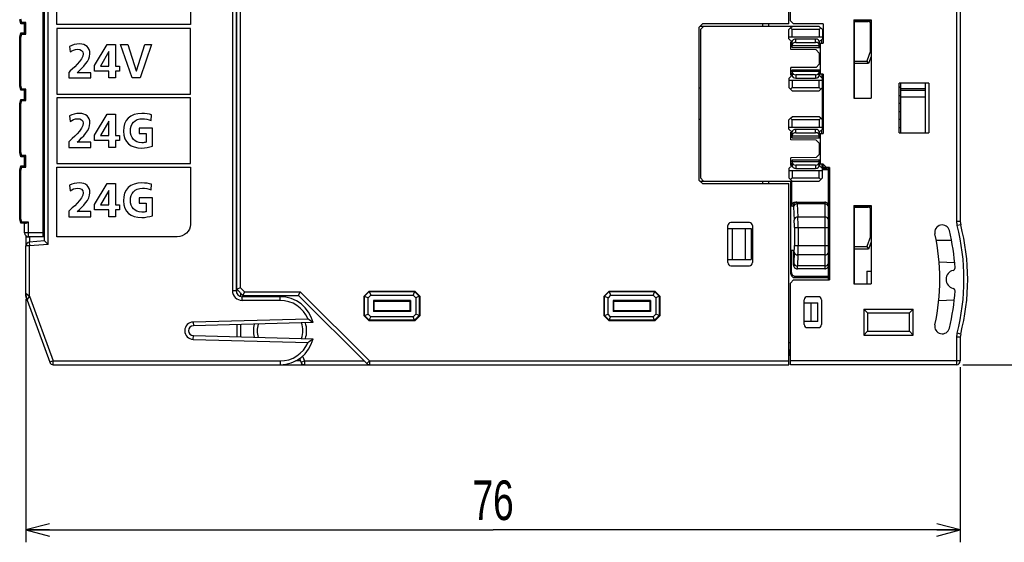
# Model space of a CAD drawing. Extents: x 0 to 241, y 0 to 171.
# Tile 21 of 27: x 121 to 201, y 0 to 42. Entities that reach past the tile are written whole.
import ezdxf

# ---------------------------------------------------------------- set-up
doc = ezdxf.new("R2010")
doc.units = 0
doc.header["$LTSCALE"] = 13.2748
doc.header["$MEASUREMENT"] = 0
doc.layers.get('0').update_dxf_attribs({"linetype": 'CONTINUOUS'})
doc.styles.add('TEXTSTYLE_2', font='txt', dxfattribs={"width": 0.7})
doc.dimstyles.new('DIMSTYLE_1', dxfattribs={"dimtxt": 3.2, "dimasz": 1.9, "dimexe": 1, "dimexo": 0.5, "dimgap": 0.8, "dimtad": 1, "dimdec": 3, "dimtxsty": 'TEXTSTYLE_2', "dimblk": 'OPEN', "dimblk1": 'OPEN', "dimblk2": 'OPEN', "dimcen": 0.09, "dimazin": 3, "dimtp": 0.001969, "dimtm": 0.001969, "dimtfac": 1, "dimtdec": 3, "dimtofl": 0, "dimtmove": 0, "dimatfit": 3, "dimtolj": 1})

# ---------------------------------------------------------------- blocks, each defined once
blk = doc.blocks.new('_OPEN')
at = {"color": 0, "linetype": 'BYBLOCK'}
for p, q in [((0, 0), (-1, 0.263)), ((-1, -0.263), (0, 0)), ((-1, 0), (0, 0))]:
    blk.add_line(p, q, dxfattribs=at)
blk = doc.blocks.new('*D1')
at = {"color": 2, "linetype": 'CONTINUOUS'}
for p, q in [((197.155, 133.859), (239.56, 133.859)), ((239.56, 133.859), (241.36, 133.859)), ((240.36, 133.859), (240.36, 74.108)), ((240.36, 14.357), (240.36, 74.108)), ((197.155, 14.357), (239.56, 14.357)), ((239.56, 14.357), (241.36, 14.357))]:
    blk.add_line(p, q, dxfattribs=at)
at = {"color": 2, "linetype": 'CONTINUOUS', "xscale": 1.9, "yscale": 1.9, "zscale": 1.9}
for p, rotation in [((240.36, 133.859), 90), ((240.36, 14.357), 270)]:
    blk.add_blockref('_OPEN', p, dxfattribs=dict(at, rotation=rotation))
at = {"color": 2, "linetype": 'CONTINUOUS', "insert": (236.36, 73.051), "char_height": 3.2, "width": 6.72, "attachment_point": 2, "rotation": 90, "style": 'TEXTSTYLE_2'}
blk.add_mtext('120', dxfattribs=at)
blk = doc.blocks.new('*D2')
at = {"color": 2, "linetype": 'CONTINUOUS'}
for p, q in [((121.404, 19.648), (121.404, 1.799)), ((196.955, 14.157), (196.955, 1.799)), ((121.404, 1.799), (121.404, -0.001)), ((196.955, 1.799), (196.955, -0.001)), ((121.404, 0.999), (159.18, 0.999)), ((196.955, 0.999), (159.18, 0.999))]:
    blk.add_line(p, q, dxfattribs=at)
at = {"color": 2, "linetype": 'CONTINUOUS', "xscale": 1.9, "yscale": 1.9, "zscale": 1.9, "rotation": 180}
blk.add_blockref('_OPEN', (121.404, 0.999), dxfattribs=at)
at = {"color": 2, "linetype": 'CONTINUOUS', "xscale": 1.9, "yscale": 1.9, "zscale": 1.9}
blk.add_blockref('_OPEN', (196.955, 0.999), dxfattribs=at)
at = {"color": 2, "linetype": 'CONTINUOUS', "insert": (159.18, 4.999), "char_height": 3.2, "width": 4.48, "attachment_point": 2, "style": 'TEXTSTYLE_2'}
blk.add_mtext('76', dxfattribs=at)
blk = doc.blocks.new('*D6')
at = {"color": 2, "linetype": 'CONTINUOUS'}
for p, q in [((200.321, 74.108), (224.809, 74.108)), ((224.809, 74.108), (226.609, 74.108)), ((225.609, 74.108), (225.609, 44.233)), ((225.609, 14.357), (225.609, 44.233)), ((197.155, 14.357), (224.809, 14.357)), ((224.809, 14.357), (226.609, 14.357))]:
    blk.add_line(p, q, dxfattribs=at)
at = {"color": 2, "linetype": 'CONTINUOUS', "xscale": 1.9, "yscale": 1.9, "zscale": 1.9}
for p, rotation in [((225.609, 74.108), 90), ((225.609, 14.357), 270)]:
    blk.add_blockref('_OPEN', p, dxfattribs=dict(at, rotation=rotation))
at = {"color": 2, "linetype": 'CONTINUOUS', "insert": (221.609, 44.509), "char_height": 3.2, "width": 4.48, "attachment_point": 2, "rotation": 90, "style": 'TEXTSTYLE_2'}
blk.add_mtext('60', dxfattribs=at)

msp = doc.modelspace()

# ---------------------------------------------------------------- linework, layer by layer
at = {"color": 7, "linetype": 'CONTINUOUS'}
for p, q in [((122.9043, 24.3635), (122.9043, 122.2525)), ((123.204, 24.0886), (123.204, 122.5275)), ((138.1042, 117.2846), (138.1042, 20.3575)), ((138.4043, 117.4087), (138.4043, 20.3575)), ((138.4543, 20.1391), (138.4543, 117.5086)), ((138.7544, 20.5815), (138.7544, 117.6329)), ((183.1051, 41.9076), (183.1051, 65.6081)), ((183.2302, 42.1577), (183.2302, 65.358)), ((196.6552, 54.8414), (196.6552, 25.9307)), ((196.9553, 54.8414), (196.9553, 25.9307)), ((122.8044, 24.7074), (122.8044, 47.5077)), ((120.9977, 41.9176), (120.904, 42.2676)), ((121.0749, 42.0175), (121.0039, 42.2807)), ((188.3551, 42.2342), (189.7553, 42.2332)), ((188.3551, 42.2342), (188.3551, 35.9075)), ((189.7553, 42.2332), (189.7553, 35.9075)), ((121.3043, 41.9176), (120.9977, 41.9176)), ((121.0749, 42.0175), (120.9984, 41.9179)), ((121.4042, 42.0175), (121.0749, 42.0175)), ((121.3043, 41.1827), (121.3043, 41.9176)), ((121.3047, 41.9179), (121.4042, 42.0175)), ((121.4042, 41.0825), (121.4042, 42.0175)), ((134.7062, 41.5495), (123.908, 41.5495)), ((123.908, 41.5495), (123.908, 36.2329)), ((134.7062, 36.2329), (134.7062, 41.5495)), ((176.1049, 41.9076), (175.8548, 41.6575)), ((175.8548, 29.2574), (175.8548, 41.6575)), ((185.5549, 41.7078), (175.9051, 41.7078)), ((176.2048, 41.7078), (175.955, 41.4577)), ((175.955, 41.4577), (175.955, 29.4575)), ((183.1051, 41.9076), (176.1049, 41.9076)), ((180.955, 41.9076), (180.955, 41.7078)), ((181.4552, 41.9076), (181.4552, 41.7078)), ((183.2302, 41.5824), (183.1051, 41.4577)), ((183.1051, 40.7077), (183.1051, 41.4577)), ((183.2302, 42.1577), (183.4803, 41.9076)), ((183.2302, 41.5824), (183.3549, 41.7078)), ((183.2302, 41.5824), (183.3549, 41.4577)), ((185.5549, 41.4577), (183.3549, 41.4577)), ((183.3549, 40.8575), (183.3549, 41.4577)), ((185.8802, 41.9076), (183.4803, 41.9076)), ((185.805, 41.4577), (185.5549, 41.7078)), ((185.5549, 41.4577), (185.6803, 41.5824)), ((185.5549, 41.4577), (185.5549, 40.8575)), ((185.805, 41.4577), (185.805, 40.7077)), ((185.8802, 41.9076), (185.8802, 40.3576)), ((188.3551, 42.1577), (189.7553, 42.1577)), ((188.4051, 35.9075), (188.4051, 42.157)), ((188.4051, 42.1074), (189.5051, 42.1074)), ((189.5051, 42.1074), (189.5051, 42.157)), ((189.705, 41.9076), (189.7546, 41.9076)), ((189.705, 39.7316), (189.705, 41.9076)), ((120.904, 40.8327), (120.9977, 41.1827)), ((120.904, 36.8925), (120.904, 40.8327)), ((121.0039, 40.8196), (120.9047, 40.8327)), ((120.9977, 41.1827), (121.3043, 41.1827)), ((121.0749, 41.0825), (120.9984, 41.182)), ((121.0039, 40.8196), (121.0749, 41.0825)), ((121.0039, 36.9056), (121.0039, 40.8196)), ((121.0749, 41.0825), (121.4042, 41.0825)), ((121.3047, 41.182), (121.4042, 41.0825)), ((183.1051, 40.8575), (185.805, 40.8575)), ((183.3549, 40.4575), (183.1051, 40.7077)), ((185.2552, 40.6829), (183.6553, 40.6829)), ((183.6553, 40.4145), (183.6553, 40.6829)), ((185.2552, 40.4145), (185.2552, 40.6829)), ((185.805, 40.7077), (185.5549, 40.4575)), ((185.7551, 40.3576), (185.7551, 40.6577)), ((185.8802, 40.8076), (185.805, 40.8076)), ((185.8802, 40.7077), (185.805, 40.7077)), ((126.9556, 38.5379), (127.9657, 40.2408)), ((127.9657, 40.2408), (128.6393, 40.2408)), ((128.6393, 40.2408), (128.6393, 38.5031)), ((129.0572, 40.2408), (129.6377, 40.2408)), ((129.986, 37.5391), (129.0572, 40.2408)), ((129.6377, 40.2408), (130.3305, 38.1196)), ((130.3381, 38.1196), (131.0233, 40.2408)), ((131.5611, 40.2408), (130.6516, 37.5391)), ((131.0233, 40.2408), (131.5611, 40.2408)), ((183.3549, 40.4575), (183.255, 40.4575)), ((183.255, 39.8343), (183.255, 40.4575)), ((183.3549, 40.3576), (183.255, 40.3576)), ((183.255, 40.2808), (183.3549, 40.2818)), ((183.3549, 40.0817), (183.255, 40.0575)), ((185.2962, 39.8164), (183.255, 39.8343)), ((183.3535, 40.081), (183.3535, 40.1885)), ((183.3549, 40.0055), (183.3549, 40.4899)), ((183.3549, 40.1575), (185.5549, 40.1575)), ((183.3549, 40.0055), (185.63, 40.0055)), ((183.6553, 40.4145), (185.2552, 40.4145)), ((185.2962, 39.8164), (185.5549, 39.5573)), ((185.5549, 40.0055), (185.5549, 40.4899)), ((185.63, 40.3555), (185.5549, 40.3555)), ((185.5639, 40.3576), (185.5639, 40.4661)), ((185.5639, 40.3576), (185.8802, 40.3576)), ((185.63, 40.3576), (185.63, 37.8575)), ((128.1129, 39.6758), (127.4435, 38.5031)), ((128.1208, 39.6758), (128.1129, 39.6758)), ((128.1208, 38.5031), (128.1208, 39.6758)), ((185.5549, 39.5573), (185.5549, 38.6575)), ((185.5549, 39.5077), (185.63, 39.5077)), ((189.705, 39.7316), (189.4052, 38.9076)), ((189.7553, 39.2845), (189.5451, 38.7077)), ((189.7056, 39.7316), (189.7546, 39.723)), ((126.9556, 38.1003), (126.9556, 38.5379)), ((127.4435, 38.5031), (128.1208, 38.5031)), ((128.6393, 38.5031), (128.9838, 38.5031)), ((128.9838, 38.5031), (128.9838, 38.1003)), ((185.2962, 38.3987), (183.255, 38.3812)), ((183.255, 37.7576), (183.255, 38.3812)), ((185.5549, 38.6575), (185.2962, 38.3987)), ((185.5549, 38.7077), (185.63, 38.7077)), ((188.3551, 38.6075), (188.4051, 38.6085)), ((188.4051, 38.9076), (189.4052, 38.9076)), ((189.5451, 38.7077), (188.4051, 38.7077)), ((189.4052, 38.9076), (189.5451, 38.7077)), ((128.1208, 38.1003), (126.9556, 38.1003)), ((128.1208, 37.5391), (128.1208, 38.1003)), ((128.6393, 37.5391), (128.1208, 37.5391)), ((128.9838, 38.1003), (128.6393, 38.1003)), ((128.6393, 38.1003), (128.6393, 37.5391)), ((130.6516, 37.5391), (129.986, 37.5391)), ((130.3305, 38.1196), (130.3381, 38.1196)), ((183.3549, 37.7576), (183.1051, 37.5075)), ((183.1051, 37.5075), (183.1051, 36.7574)), ((183.255, 38.1576), (183.3549, 38.1338)), ((183.255, 37.934), (183.3549, 37.9333)), ((183.255, 37.8575), (183.3549, 37.8575)), ((183.3549, 37.7576), (183.255, 37.7576)), ((183.3535, 38.0263), (183.3535, 38.1338)), ((183.3549, 38.2096), (185.63, 38.2096)), ((183.3549, 38.2096), (183.3549, 37.7252)), ((185.5549, 38.0573), (183.3549, 38.0573)), ((185.2552, 37.8003), (183.6553, 37.8003)), ((183.6553, 37.8003), (183.6553, 37.5323)), ((183.6553, 37.5323), (185.2552, 37.5323)), ((185.2552, 37.8003), (185.2552, 37.5323)), ((185.5549, 37.7252), (185.5549, 38.2096)), ((185.5549, 37.8596), (185.63, 37.8596)), ((185.5549, 37.7576), (185.805, 37.5075)), ((185.6294, 37.8575), (185.5639, 37.8575)), ((185.5639, 37.8575), (185.5639, 37.749)), ((185.8802, 37.8575), (185.63, 37.8575)), ((185.7551, 37.8575), (185.7551, 37.5578)), ((185.8802, 37.5075), (185.805, 37.5075)), ((185.805, 33.4074), (185.805, 37.5075)), ((185.8802, 37.8575), (185.8802, 33.0577)), ((120.9977, 36.5425), (120.904, 36.8925)), ((121.0039, 36.9056), (120.9047, 36.8925)), ((121.0749, 36.6427), (120.9984, 36.5428)), ((121.0749, 36.6427), (121.0039, 36.9056)), ((121.4042, 36.6427), (121.0749, 36.6427)), ((121.3047, 36.5428), (121.4042, 36.6427)), ((121.4042, 35.7077), (121.4042, 36.6427)), ((175.955, 36.7075), (175.8548, 36.7075)), ((183.1051, 37.3576), (185.805, 37.3576)), ((183.2302, 36.6324), (183.1051, 36.7574)), ((183.2302, 36.6324), (183.3549, 36.7574)), ((183.2302, 36.6324), (183.3549, 36.5077)), ((183.3549, 37.3576), (183.3549, 36.7574)), ((183.3549, 36.7574), (185.5549, 36.7574)), ((185.5549, 36.7574), (185.5549, 37.3576)), ((185.5549, 36.7574), (185.6803, 36.6324)), ((185.6803, 36.6324), (185.5549, 36.5077)), ((185.805, 36.7574), (185.6803, 36.6324)), ((185.8802, 37.4075), (185.805, 37.4075)), ((194.4052, 37.1075), (192.0049, 37.1075)), ((192.0049, 33.1073), (192.0049, 37.1075)), ((192.1551, 33.1073), (192.1551, 37.1075)), ((192.1551, 36.6903), (194.1554, 36.6903)), ((194.1554, 33.1073), (194.1554, 37.1075)), ((194.4052, 37.1075), (194.4052, 33.1073)), ((121.3043, 36.5425), (120.9977, 36.5425)), ((121.3043, 35.8076), (121.3043, 36.5425)), ((123.908, 36.2329), (134.7062, 36.2329)), ((134.7062, 35.9332), (123.908, 35.9332)), ((123.908, 35.9332), (123.908, 30.6166)), ((134.7062, 30.6166), (134.7062, 35.9332)), ((183.3549, 36.5077), (185.5549, 36.5077)), ((185.8802, 36.4036), (185.805, 36.4029)), ((188.3551, 35.9075), (189.7553, 35.9075)), ((192.1551, 36.549), (194.1554, 36.549)), ((192.1551, 36.0075), (194.1554, 36.0075)), ((120.904, 35.4576), (120.9977, 35.8076)), ((120.904, 31.5174), (120.904, 35.4576)), ((121.0039, 35.4445), (120.9047, 35.4576)), ((120.9977, 35.8076), (121.3043, 35.8076)), ((121.0749, 35.7077), (120.9984, 35.8069)), ((121.0039, 35.4445), (121.0749, 35.7077)), ((121.0039, 31.5308), (121.0039, 35.4445)), ((121.0749, 35.7077), (121.4042, 35.7077)), ((121.3047, 35.8069), (121.4042, 35.7077)), ((126.9556, 32.9213), (127.9657, 34.6242)), ((127.9657, 34.6242), (128.6393, 34.6242)), ((128.6393, 34.6242), (128.6393, 32.8865)), ((183.2302, 34.2825), (183.1051, 34.1574)), ((183.2302, 34.2825), (183.3549, 34.4075)), ((183.2302, 34.2825), (183.3549, 34.1574)), ((185.5549, 34.4075), (183.3549, 34.4075)), ((185.6803, 34.2825), (185.5549, 34.4075)), ((185.5549, 34.1574), (185.6803, 34.2825)), ((185.805, 34.1574), (185.6803, 34.2825)), ((185.8802, 34.5112), (185.805, 34.5119)), ((128.1129, 34.0592), (127.4435, 32.8865)), ((128.1208, 34.0592), (128.1129, 34.0592)), ((128.1208, 32.8865), (128.1208, 34.0592)), ((175.8548, 34.2077), (175.955, 34.2077)), ((183.1051, 33.4074), (183.1051, 34.1574)), ((183.1051, 33.5572), (185.805, 33.5572)), ((185.5549, 34.1574), (183.3549, 34.1574)), ((183.3549, 33.5572), (183.3549, 34.1574)), ((185.5549, 34.1574), (185.5549, 33.5572)), ((185.8802, 33.5076), (185.805, 33.5076)), ((126.9556, 32.4837), (126.9556, 32.9213)), ((127.4435, 32.8865), (128.1208, 32.8865)), ((128.6393, 32.8865), (128.9838, 32.8865)), ((128.9838, 32.8865), (128.9838, 32.4837)), ((183.3549, 33.1576), (183.1051, 33.4074)), ((183.3549, 33.1576), (183.255, 33.1576)), ((183.255, 32.534), (183.255, 33.1576)), ((183.3549, 33.0577), (183.255, 33.0577)), ((183.255, 32.9809), (183.3549, 32.9819)), ((183.3549, 32.7814), (183.255, 32.7573)), ((183.3535, 32.781), (183.3535, 32.8885)), ((183.3549, 32.7056), (183.3549, 33.19)), ((183.3549, 32.8572), (185.5549, 32.8572)), ((183.3549, 32.7056), (185.63, 32.7056)), ((185.2552, 33.3829), (183.6553, 33.3829)), ((183.6553, 33.1146), (183.6553, 33.3829)), ((183.6553, 33.1146), (185.2552, 33.1146)), ((185.2552, 33.1146), (185.2552, 33.3829)), ((185.805, 33.4074), (185.5549, 33.1576)), ((185.5549, 32.7056), (185.5549, 33.19)), ((185.63, 33.0553), (185.5549, 33.0553)), ((185.5639, 33.0577), (185.5639, 33.1659)), ((185.5639, 33.0577), (185.8802, 33.0577)), ((185.63, 33.0577), (185.63, 30.5572)), ((185.7551, 33.0577), (185.7551, 33.3574)), ((185.8802, 33.4074), (185.805, 33.4074)), ((192.0049, 33.1073), (194.4052, 33.1073)), ((128.1208, 32.4837), (126.9556, 32.4837)), ((128.1208, 31.9225), (128.1208, 32.4837)), ((128.6393, 31.9225), (128.1208, 31.9225)), ((128.9838, 32.4837), (128.6393, 32.4837)), ((128.6393, 32.4837), (128.6393, 31.9225)), ((185.2962, 32.5161), (183.255, 32.534)), ((185.2962, 32.5161), (185.5549, 32.2574)), ((185.5549, 32.2574), (185.5549, 31.3572)), ((185.5549, 32.2075), (185.63, 32.2075)), ((120.9977, 31.1673), (120.904, 31.5174)), ((121.0039, 31.5308), (120.9047, 31.5177)), ((121.3043, 31.1673), (120.9977, 31.1673)), ((121.0749, 31.2676), (120.9984, 31.1677)), ((121.0749, 31.2676), (121.0039, 31.5308)), ((121.4042, 31.2676), (121.0749, 31.2676)), ((121.3043, 30.4325), (121.3043, 31.1673)), ((121.3047, 31.1677), (121.4042, 31.2676)), ((121.4042, 30.3326), (121.4042, 31.2676)), ((185.2962, 31.0988), (183.255, 31.0809)), ((183.255, 30.4573), (183.255, 31.0809)), ((185.5549, 31.3572), (185.2962, 31.0988)), ((185.5549, 31.4075), (185.63, 31.4075)), ((120.904, 30.0825), (120.9977, 30.4325)), ((120.9977, 30.4325), (121.3043, 30.4325)), ((121.0749, 30.3326), (120.9984, 30.4318)), ((121.0039, 30.0694), (121.0749, 30.3326)), ((121.0749, 30.3326), (121.4042, 30.3326)), ((121.3047, 30.4318), (121.4042, 30.3326)), ((123.908, 30.6166), (134.7062, 30.6166)), ((183.3549, 30.4573), (183.1051, 30.2072)), ((183.255, 30.8576), (183.3549, 30.8335)), ((183.255, 30.634), (183.3549, 30.633)), ((183.255, 30.5572), (183.3549, 30.5572)), ((183.3549, 30.4573), (183.255, 30.4573)), ((183.3535, 30.7264), (183.3535, 30.8339)), ((183.3549, 30.9093), (185.63, 30.9093)), ((183.3549, 30.9093), (183.3549, 30.4249)), ((185.5549, 30.7574), (183.3549, 30.7574)), ((185.2552, 30.5004), (183.6553, 30.5004)), ((183.6553, 30.5004), (183.6553, 30.232)), ((185.2552, 30.5004), (185.2552, 30.232)), ((185.5549, 30.4249), (185.5549, 30.9093)), ((185.5549, 30.5593), (185.63, 30.5593)), ((185.5549, 30.4573), (185.805, 30.2072)), ((185.6294, 30.5572), (185.5639, 30.5572)), ((185.5639, 30.5572), (185.5639, 30.449)), ((185.8802, 30.5572), (185.63, 30.5572)), ((185.7551, 30.5572), (185.7551, 30.2575)), ((185.8802, 30.3074), (185.8802, 30.5593)), ((186.1303, 30.3074), (185.8802, 30.5572)), ((186.38, 30.3074), (185.8802, 30.3074)), ((186.1551, 30.3074), (186.1551, 30.2072)), ((186.3053, 21.2071), (186.3053, 30.3074)), ((186.38, 30.3074), (186.38, 21.2071)), ((120.904, 26.1423), (120.904, 30.0825)), ((121.0039, 30.0694), (120.9047, 30.0825)), ((121.0039, 26.1557), (121.0039, 30.0694)), ((175.955, 29.4575), (176.2048, 29.2074)), ((183.1051, 30.2072), (183.1051, 29.4575)), ((183.1051, 30.0573), (185.805, 30.0573)), ((183.2302, 29.3325), (183.1051, 29.4575)), ((183.2302, 29.3325), (183.3549, 29.4575)), ((183.3549, 30.0573), (183.3549, 29.4575)), ((183.3549, 29.4575), (185.5549, 29.4575)), ((183.6553, 30.232), (185.2552, 30.232)), ((185.5549, 29.4575), (185.5549, 30.0573)), ((185.5549, 29.4575), (185.6803, 29.3325)), ((185.805, 29.4575), (185.6803, 29.3325)), ((186.1551, 30.2072), (185.805, 30.2072)), ((185.805, 29.4575), (185.805, 30.2072)), ((186.3053, 30.1073), (185.805, 30.1073)), ((126.9556, 27.305), (127.9657, 29.0079)), ((127.9657, 29.0079), (128.6393, 29.0079)), ((128.6393, 29.0079), (128.6393, 27.2702)), ((176.1049, 29.0076), (175.8548, 29.2574)), ((175.9051, 29.2074), (183.3053, 29.2074)), ((176.1049, 29.0076), (183.1051, 29.0076)), ((180.955, 29.2074), (180.955, 29.0076)), ((181.4552, 29.2074), (181.4552, 29.0076)), ((183.1051, 14.3571), (183.1051, 29.0076)), ((183.2302, 29.3325), (183.3549, 29.2074)), ((183.2612, 21.6984), (183.2612, 29.2074)), ((183.3053, 29.2074), (183.3053, 27.2089)), ((183.3549, 29.2074), (185.5549, 29.2074)), ((185.6803, 29.3325), (185.5549, 29.2074)), ((128.1129, 28.4429), (127.4435, 27.2702)), ((128.1208, 28.4429), (128.1129, 28.4429)), ((128.1208, 27.2702), (128.1208, 28.4429)), ((126.9556, 26.8674), (126.9556, 27.305)), ((127.4435, 27.2702), (128.1208, 27.2702)), ((128.6393, 27.2702), (128.9838, 27.2702)), ((128.9838, 27.2702), (128.9838, 26.8674)), ((183.3053, 27.2071), (183.4527, 27.2071)), ((183.4655, 27.1076), (183.5275, 26.0413)), ((183.6053, 27.5076), (186.0049, 27.5076)), ((183.7552, 27.5014), (183.7538, 27.5062)), ((183.758, 27.4834), (183.7552, 27.5014)), ((183.7607, 27.4538), (183.758, 27.4834)), ((183.7655, 27.3649), (183.7607, 27.4538)), ((186.0049, 27.3649), (183.7655, 27.3649)), ((183.7655, 27.3649), (183.8275, 26.2987)), ((186.0049, 27.5076), (186.0049, 22.1073)), ((188.3551, 27.234), (189.7553, 27.2326)), ((188.3551, 27.234), (188.3551, 20.9074)), ((188.3551, 27.1575), (189.7553, 27.1575)), ((188.4051, 20.9074), (188.4051, 27.1569)), ((188.4051, 27.1072), (189.5051, 27.1072)), ((189.5051, 27.1072), (189.5051, 27.1569)), ((189.7553, 27.2326), (189.7553, 20.9074)), ((128.1208, 26.8674), (126.9556, 26.8674)), ((128.1208, 26.3062), (128.1208, 26.8674)), ((128.6393, 26.3062), (128.1208, 26.3062)), ((128.9838, 26.8674), (128.6393, 26.8674)), ((128.6393, 26.8674), (128.6393, 26.3062)), ((186.0049, 26.2987), (183.8275, 26.2987)), ((189.705, 26.9074), (189.7546, 26.9074)), ((189.705, 24.7315), (189.705, 26.9074)), ((120.9977, 25.7926), (120.904, 26.1423)), ((121.0039, 26.1557), (120.9047, 26.1426)), ((121.3805, 25.7926), (120.9977, 25.7926)), ((121.0749, 25.8925), (120.9984, 25.7926)), ((121.0749, 25.8925), (121.0039, 26.1557)), ((121.6041, 25.8925), (121.0749, 25.8925)), ((121.3043, 25.0071), (121.3043, 25.7926)), ((121.3805, 25.7926), (121.3967, 25.794)), ((121.3967, 25.794), (121.4139, 25.7974)), ((121.4139, 25.7974), (121.4377, 25.8057)), ((121.4377, 25.8057), (121.4862, 25.827)), ((121.4862, 25.827), (121.5252, 25.8477)), ((121.5252, 25.8477), (121.6041, 25.8925)), ((121.6041, 24.7074), (121.6041, 25.8925)), ((178.1548, 22.6072), (178.1548, 25.6072)), ((179.9049, 25.8574), (178.4049, 25.8574)), ((180.155, 25.6072), (180.155, 22.6072)), ((196.9553, 25.9307), (196.6552, 25.9307)), ((196.9876, 25.6782), (196.6972, 25.6024)), ((122.8044, 25.0071), (121.3043, 25.0071)), ((121.4042, 24.7838), (121.4042, 23.9598)), ((122.9043, 24.7074), (121.6041, 24.7074)), ((121.6936, 24.7074), (121.6936, 24.2578)), ((122.9043, 24.6863), (121.6936, 24.687)), ((122.9043, 24.8073), (122.8044, 24.8073)), ((138.4043, 24.8073), (138.4543, 24.8073)), ((138.4543, 24.7074), (138.4043, 24.7074)), ((178.1548, 25.3571), (180.0551, 25.3571)), ((178.5148, 25.3571), (178.5148, 22.8573)), ((179.5542, 25.3571), (179.5542, 22.8573)), ((180.0551, 25.3571), (180.0551, 22.8573)), ((183.5395, 25.4412), (186.3053, 25.4412)), ((183.5395, 25.4412), (183.5395, 24.0001)), ((183.8392, 25.4412), (183.8392, 24.0001)), ((189.705, 24.7315), (189.4052, 23.9074)), ((189.7056, 24.7315), (189.7546, 24.7228)), ((121.704, 23.9573), (121.4042, 23.9573)), ((121.4042, 19.9317), (121.4042, 23.9573)), ((122.9043, 24.3635), (121.6778, 24.2564)), ((121.6778, 24.2564), (121.704, 23.9573)), ((123.204, 24.0886), (121.704, 23.9573)), ((121.704, 19.9103), (121.704, 23.9573)), ((122.9046, 24.3632), (123.204, 24.0886)), ((180.0551, 24.1575), (180.155, 24.1575)), ((183.5395, 24.0001), (186.3053, 24.0001)), ((188.4051, 23.9074), (189.4052, 23.9074)), ((189.4052, 23.907), (189.5451, 23.7072)), ((189.7553, 24.2843), (189.5451, 23.7072)), ((196.2518, 24.4073), (195.0139, 24.4073)), ((183.3053, 23.6073), (183.4624, 23.6073)), ((183.3053, 21.8076), (183.3053, 23.6073)), ((183.4624, 22.4074), (183.4624, 23.6073)), ((183.5305, 23.4637), (183.4934, 22.571)), ((183.8303, 23.2342), (183.7931, 22.3412)), ((186.0049, 23.2342), (183.8303, 23.2342)), ((186.38, 23.3575), (186.3053, 23.3575)), ((188.4051, 23.3575), (188.3551, 23.3575)), ((189.5451, 23.7072), (188.4051, 23.7072)), ((178.1548, 22.8573), (180.0551, 22.8573)), ((178.4049, 22.3571), (179.9049, 22.3571)), ((183.4778, 22.4074), (183.4624, 22.4074)), ((186.0049, 22.3412), (183.7931, 22.3412)), ((186.38, 22.3571), (186.3012, 22.3571)), ((188.4051, 22.3571), (188.3551, 22.3571)), ((195.2475, 22.6671), (196.4988, 22.623)), ((183.2612, 21.6984), (183.3053, 21.8076)), ((183.5609, 21.3979), (183.6043, 21.5075)), ((183.6043, 21.5075), (186.3053, 21.5075)), ((186.0049, 22.1073), (183.7624, 22.1073)), ((189.4052, 21.9071), (189.7553, 21.9071)), ((189.4052, 21.9071), (189.4052, 20.9074)), ((183.4803, 21.2071), (183.2302, 20.9573)), ((183.2302, 14.3571), (183.2302, 20.9573)), ((183.4803, 21.2071), (186.38, 21.2071)), ((183.5609, 21.3979), (186.3053, 21.3979)), ((188.3551, 20.9074), (189.7553, 20.9074)), ((121.4042, 20.1481), (121.704, 19.9103)), ((121.4042, 19.9103), (121.4042, 19.931)), ((121.5038, 19.5844), (121.704, 19.9103)), ((121.704, 19.9103), (123.616, 14.6572)), ((138.1042, 20.3575), (138.4043, 20.3575)), ((138.9545, 19.9572), (138.4543, 20.4574)), ((138.7544, 20.5815), (138.4546, 20.4574)), ((139.0785, 20.2572), (138.7544, 20.5815)), ((138.7544, 20.157), (138.7544, 19.8804)), ((139.0785, 20.2572), (138.9545, 19.9575)), ((138.9545, 19.9572), (143.4546, 19.9572)), ((139.0785, 20.2572), (143.5786, 20.2572)), ((143.4546, 19.9575), (143.5786, 20.2572)), ((148.9668, 14.445), (143.4546, 19.9572)), ((149.179, 14.6572), (143.5786, 20.2572)), ((149.1546, 20.3072), (148.7546, 19.9073)), ((148.7546, 19.9073), (148.7938, 19.8911)), ((148.7546, 18.3073), (148.7546, 19.9073)), ((149.1708, 20.2679), (148.7938, 19.8911)), ((149.2858, 19.9906), (149.0712, 19.776)), ((149.1546, 20.3072), (152.8546, 20.3072)), ((149.1546, 20.3072), (149.1708, 20.2679)), ((149.1708, 20.2679), (152.8384, 20.2679)), ((149.1708, 20.2679), (149.2858, 19.9906)), ((149.2858, 19.9906), (152.7234, 19.9906)), ((152.8384, 20.2679), (152.7234, 19.9906)), ((152.938, 19.776), (152.7234, 19.9906)), ((152.8546, 20.3072), (152.8384, 20.2679)), ((153.2154, 19.8911), (152.8384, 20.2679)), ((153.2546, 19.9073), (152.8546, 20.3072)), ((153.2546, 19.9073), (153.2154, 19.8911)), ((153.2546, 19.9073), (153.2546, 18.3073)), ((168.5548, 20.3072), (168.1549, 19.9073)), ((168.1549, 19.9073), (168.1942, 19.8911)), ((168.1549, 18.3073), (168.1549, 19.9073)), ((168.571, 20.2679), (168.1942, 19.8911)), ((168.6861, 19.9906), (168.4715, 19.776)), ((168.5548, 20.3072), (172.2549, 20.3072)), ((168.5548, 20.3072), (168.571, 20.2679)), ((168.571, 20.2679), (172.2387, 20.2679)), ((168.571, 20.2679), (168.6861, 19.9906)), ((168.6861, 19.9906), (172.1237, 19.9906)), ((172.2387, 20.2679), (172.1237, 19.9906)), ((172.3383, 19.776), (172.1237, 19.9906)), ((172.2549, 20.3072), (172.2387, 20.2679)), ((172.6157, 19.8911), (172.2387, 20.2679)), ((172.6549, 19.9073), (172.2549, 20.3072)), ((172.6549, 19.9073), (172.6157, 19.8911)), ((172.6549, 19.9073), (172.6549, 18.3073)), ((121.4573, 19.7333), (121.4222, 19.829)), ((121.429, 19.8101), (121.4222, 19.8077)), ((121.5035, 19.5838), (121.4222, 19.8077)), ((121.5035, 19.5838), (123.3342, 14.5545)), ((141.9546, 19.8573), (138.9042, 19.8573)), ((138.9042, 19.5572), (138.9042, 19.8573)), ((141.9546, 19.5572), (138.9042, 19.5572)), ((141.9546, 19.5572), (141.9546, 19.8573)), ((148.7938, 19.8911), (149.0712, 19.776)), ((148.7938, 18.3235), (148.7938, 19.8911)), ((149.0712, 18.4386), (149.0712, 19.776)), ((152.507, 19.5596), (149.5022, 19.5596)), ((149.5545, 19.5073), (149.5022, 19.5596)), ((149.5022, 19.5596), (149.5022, 18.6549)), ((149.5545, 19.5073), (152.4547, 19.5073)), ((149.5545, 18.7073), (149.5545, 19.5073)), ((152.4547, 19.5073), (152.507, 19.5596)), ((152.4547, 19.5073), (152.4547, 18.7073)), ((152.507, 19.5596), (152.507, 18.6549)), ((153.2154, 19.8911), (152.938, 19.776)), ((152.938, 19.776), (152.938, 18.4386)), ((153.2154, 19.8911), (153.2154, 18.3235)), ((168.1942, 19.8911), (168.4715, 19.776)), ((168.1942, 18.3235), (168.1942, 19.8911)), ((168.4715, 18.4386), (168.4715, 19.776)), ((171.9073, 19.5596), (168.9025, 19.5596)), ((168.9548, 19.5073), (168.9025, 19.5596)), ((168.9025, 19.5596), (168.9025, 18.6549)), ((168.9548, 19.5073), (171.855, 19.5073)), ((168.9548, 18.7073), (168.9548, 19.5073)), ((171.855, 19.5073), (171.9073, 19.5596)), ((171.855, 19.5073), (171.855, 18.7073)), ((171.9073, 19.5596), (171.9073, 18.6549)), ((172.6157, 19.8911), (172.3383, 19.776)), ((172.3383, 19.776), (172.3383, 18.4386)), ((172.6157, 19.8911), (172.6157, 18.3235)), ((184.3298, 17.6072), (184.3298, 19.6072)), ((184.3298, 19.3571), (185.445, 19.3571)), ((185.4802, 19.8573), (184.58, 19.8573)), ((184.9052, 17.857), (184.9052, 19.3571)), ((185.445, 17.857), (185.445, 19.3571)), ((185.7299, 19.6072), (185.7299, 17.6072)), ((195.2199, 19.5465), (196.4709, 19.5903)), ((148.7546, 18.3073), (148.7938, 18.3235)), ((148.7938, 18.3235), (149.0712, 18.4386)), ((149.1708, 17.9466), (148.7938, 18.3235)), ((149.2858, 18.2236), (149.0712, 18.4386)), ((149.5545, 18.7073), (149.5022, 18.6549)), ((152.507, 18.6549), (149.5022, 18.6549)), ((152.4547, 18.7073), (149.5545, 18.7073)), ((152.4547, 18.7073), (152.507, 18.6549)), ((152.7234, 18.2236), (152.938, 18.4386)), ((152.8384, 17.9466), (153.2154, 18.3235)), ((153.2154, 18.3235), (152.938, 18.4386)), ((153.2546, 18.3073), (153.2154, 18.3235)), ((168.1549, 18.3073), (168.1942, 18.3235)), ((168.1942, 18.3235), (168.4715, 18.4386)), ((168.571, 17.9466), (168.1942, 18.3235)), ((168.6861, 18.2236), (168.4715, 18.4386)), ((168.9548, 18.7073), (168.9025, 18.6549)), ((171.9073, 18.6549), (168.9025, 18.6549)), ((171.855, 18.7073), (168.9548, 18.7073)), ((171.855, 18.7073), (171.9073, 18.6549)), ((172.1237, 18.2236), (172.3383, 18.4386)), ((172.2387, 17.9466), (172.6157, 18.3235)), ((172.6157, 18.3235), (172.3383, 18.4386)), ((172.6549, 18.3073), (172.6157, 18.3235)), ((189.1551, 18.8572), (193.1553, 18.8572)), ((189.1551, 18.8572), (189.4548, 18.5578)), ((189.1551, 18.8572), (189.1551, 16.7573)), ((189.4552, 18.5571), (192.8552, 18.5571)), ((189.4552, 18.5571), (189.4552, 17.0571)), ((192.8552, 17.0571), (192.8552, 18.5571)), ((193.1553, 18.8572), (192.8556, 18.5578)), ((193.1553, 16.7573), (193.1553, 18.8572)), ((144.2159, 18.05), (134.9361, 17.8071)), ((134.9361, 17.8071), (134.9437, 17.507)), ((144.6259, 17.7606), (134.9437, 17.507)), ((138.4543, 17.599), (138.4543, 16.6154)), ((138.7544, 17.6069), (138.7544, 16.6075)), ((149.1546, 17.9073), (148.7546, 18.3073)), ((149.1546, 17.9073), (149.1708, 17.9466)), ((152.8546, 17.9073), (149.1546, 17.9073)), ((149.1708, 17.9466), (149.2858, 18.2236)), ((152.8384, 17.9466), (149.1708, 17.9466)), ((152.7234, 18.2236), (149.2858, 18.2236)), ((152.8384, 17.9466), (152.7234, 18.2236)), ((152.8546, 17.9073), (152.8384, 17.9466)), ((152.8546, 17.9073), (153.2546, 18.3073)), ((168.5548, 17.9073), (168.1549, 18.3073)), ((168.5548, 17.9073), (168.571, 17.9466)), ((172.2549, 17.9073), (168.5548, 17.9073)), ((168.571, 17.9466), (168.6861, 18.2236)), ((172.2387, 17.9466), (168.571, 17.9466)), ((172.1237, 18.2236), (168.6861, 18.2236)), ((172.2387, 17.9466), (172.1237, 18.2236)), ((172.2549, 17.9073), (172.2387, 17.9466)), ((172.2549, 17.9073), (172.6549, 18.3073)), ((185.445, 17.857), (184.3298, 17.857)), ((184.58, 17.3571), (185.4802, 17.3571)), ((189.1551, 16.7573), (189.4548, 17.0571)), ((189.1551, 16.7573), (193.1553, 16.7573)), ((189.4552, 17.0571), (192.8552, 17.0571)), ((193.1553, 16.7573), (192.8556, 17.0571)), ((196.9876, 16.8366), (196.6972, 16.9124)), ((134.9361, 16.4073), (134.9437, 16.7074)), ((134.9361, 16.4073), (144.2159, 16.1644)), ((134.9437, 16.7074), (144.6259, 16.4538)), ((183.1051, 16.1572), (183.2302, 16.1572)), ((196.9553, 16.5837), (196.6552, 16.5837)), ((196.6552, 16.5837), (196.6552, 14.3571)), ((196.9553, 16.5837), (196.9553, 14.6572)), ((183.1051, 15.5571), (183.2302, 15.5571)), ((183.1051, 15.4571), (183.1916, 15.4571)), ((183.2198, 14.6572), (183.1916, 15.4571)), ((123.616, 14.6572), (123.3342, 14.5545)), ((123.616, 14.6572), (141.9546, 14.6572)), ((123.616, 14.3571), (123.616, 14.6572)), ((123.616, 14.3571), (183.1051, 14.3571)), ((141.9546, 14.6572), (141.9546, 14.3571)), ((143.6096, 14.6572), (143.2034, 14.6572)), ((143.5286, 14.8522), (143.6572, 14.5424)), ((143.9341, 14.6572), (143.6572, 14.5424)), ((143.7736, 15.0448), (143.9341, 14.6572)), ((143.9341, 14.6572), (148.7546, 14.6572)), ((143.9341, 14.6572), (143.9341, 14.3571)), ((149.179, 14.6572), (148.9668, 14.445)), ((149.179, 14.6572), (183.1051, 14.6572)), ((149.179, 14.6572), (149.179, 14.3571)), ((196.9553, 14.6572), (183.2198, 14.6572)), ((183.2302, 14.3574), (183.2198, 14.6572)), ((196.6552, 14.3571), (183.2302, 14.3571))]:
    msp.add_line(p, q, dxfattribs=at)
for centre, radius, start, end in [((189.505, 41.9075), 0.2, 0.040684, 89.959316), ((191.8011, 35.4875), 0.6741, 58.320191, 72.401176), ((191.8086, 36.1143), 0.6591, 287.332188, 301.723903), ((191.8092, 34.8183), 0.6576, 287.315551, 301.74054), ((191.8056, 32.9048), 0.6661, 58.352064, 72.591846), ((183.6055, 27.2074), 0.3002, 90.027527, 179.710273), ((183.7529, 27.2074), 0.3002, 90.020717, 180.046604), ((186.005, 27.2073), 0.3003, 359.967046, 90.032952), ((189.505, 26.9073), 0.2, 0.040684, 89.959315), ((159.2937, 25.5438), 24.5455, 359.760425, 1.762281), ((178.4051, 25.6071), 0.2503, 90.049806, 179.958277), ((179.9049, 25.6073), 0.2501, 359.996884, 90.003115), ((171.9291, 25.5278), 11.6101, 359.572754, 2.535353), ((195.4945, 25.0575), 0.5999, 13.806303, 192.349624), ((180.0631, 21.2574), 17.1922, 345.360799, 14.639201), ((180.0585, 21.2574), 17.4968, 345.364826, 14.635174), ((121.6043, 25.0073), 0.3, 180.045002, 269.954996), ((178.1215, 21.2574), 17.1839, 347.661944, 12.338056), ((180.0528, 21.257), 16.5025, 3.245704, 13.825943), ((121.7042, 23.9576), 0.2999, 95.045883, 180.055157), ((168.8502, 23.9588), 14.6891, 358.068211, 0.160867), ((154.0529, 23.9519), 29.7863, 358.619395, 0.092699), ((179.9047, 22.6074), 0.2503, 270.048617, 359.951384), ((183.7622, 22.4072), 0.2999, 179.958898, 270.041101), ((183.7776, 22.4071), 0.2998, 179.944506, 269.988094), ((186.0051, 22.4075), 0.3002, 269.948374, 359.984308), ((183.561, 21.6974), 0.2995, 179.820274, 269.849101), ((183.6044, 21.8063), 0.2992, 179.760934, 269.900566), ((196.5556, 21.2572), 0.7501, 103.785392, 256.214608), ((123.0648, 20.1492), 1.6605, 180.039127, 199.908576), ((121.7094, 19.9107), 0.3052, 180.070992, 199.733734), ((138.9044, 20.3574), 0.8002, 179.993508, 269.983423), ((138.9044, 20.3574), 0.5001, 179.988856, 269.974763), ((180.0612, 21.2566), 16.494, 346.171001, 356.755578), ((141.9546, 17.1072), 2.7501, 13.743296, 90.000151), ((141.9545, 17.1072), 2.45, 22.631136, 89.999867), ((184.5802, 19.607), 0.2503, 90.043444, 179.956558), ((185.4801, 19.6075), 0.2498, 359.928733, 89.990398), ((134.9545, 17.1072), 0.7001, 91.50869, 268.49131), ((141.9598, 17.107), 2.1554, 165.797481, 194.202519), ((141.951, 17.107), 1.8468, 163.092531, 196.907469), ((141.9516, 17.1074), 1.8528, 340.151251, 19.848749), ((141.9553, 17.1072), 2.1492, 342.753762, 17.246238), ((140.6807, 12.6094), 6.4882, 52.558419, 56.984293), ((184.5802, 17.6074), 0.2503, 180.043442, 269.956556), ((185.4801, 17.6069), 0.2498, 270.009602, 0.071267), ((195.4945, 17.457), 0.5999, 167.627584, 346.216489), ((134.9542, 17.1072), 0.3999, 91.505707, 268.494293), ((197.9502, 16.585), 0.9949, 165.348646, 180.070889), ((141.9546, 17.1072), 2.7501, 269.999849, 346.256704), ((141.9542, 17.1077), 2.4506, 270.008637, 337.36036), ((140.6807, 21.605), 6.4882, 303.015707, 307.441581), ((123.616, 14.657), 0.2999, 199.980633, 269.999715), ((143.9343, 14.657), 0.2999, 202.450595, 269.967411), ((149.1789, 14.6569), 0.2998, 224.983165, 270.030674), ((196.6552, 14.6572), 0.3001, 270.006332, 359.99367)]:
    msp.add_arc(centre, radius, start, end, dxfattribs=at)
for points, knots in [([(134.7062, 46.465), (134.7062, 47.0165), (134.2259, 47.4654), (133.6358, 47.4654), (133.6358, 47.4654), (123.908, 47.4654), (123.908, 47.4654), (123.908, 47.4654), (123.908, 41.8495), (123.908, 41.8495), (123.908, 41.8495), (134.7062, 41.8495), (134.7062, 41.8495), (134.7062, 41.8495), (134.7062, 46.465), (134.7062, 46.465)], [0, 0, 0, 0, 1, 1, 1, 2, 2, 2, 3, 3, 3, 4, 4, 4, 5, 5, 5, 5]), ([(124.8703, 37.5391), (124.8703, 37.5391), (124.8703, 37.9922), (124.8703, 37.9922), (125.1221, 38.2357), (126.0392, 39.0023), (126.0392, 39.4977), (126.0392, 39.7454), (125.8187, 39.8615), (125.5979, 39.8615), (125.3698, 39.8615), (125.1528, 39.7609), (124.975, 39.6448), (124.975, 39.6448), (124.9323, 40.0937), (124.9323, 40.0937), (125.1762, 40.2174), (125.4587, 40.2873), (125.7336, 40.2873), (126.2483, 40.2873), (126.5811, 40.0279), (126.5811, 39.4977), (126.5811, 38.9248), (126.0044, 38.3983), (125.5631, 37.965), (125.5631, 37.965), (126.6662, 37.965), (126.6662, 37.965), (126.6662, 37.965), (126.6662, 37.5391), (126.6662, 37.5391), (126.6662, 37.5391), (124.8703, 37.5391), (124.8703, 37.5391)], [0, 0, 0, 0, 1, 1, 1, 2, 2, 2, 3, 3, 3, 4, 4, 4, 5, 5, 5, 6, 6, 6, 7, 7, 7, 8, 8, 8, 9, 9, 9, 10, 10, 10, 11, 11, 11, 11]), ([(124.8703, 31.9225), (124.8703, 31.9225), (124.8703, 32.3755), (124.8703, 32.3755), (125.1221, 32.6191), (126.0392, 33.3857), (126.0392, 33.8811), (126.0392, 34.1288), (125.8187, 34.2449), (125.5979, 34.2449), (125.3698, 34.2449), (125.1528, 34.1443), (124.975, 34.0282), (124.975, 34.0282), (124.9323, 34.4771), (124.9323, 34.4771), (125.1762, 34.6008), (125.4587, 34.6707), (125.7336, 34.6707), (126.2483, 34.6707), (126.5811, 34.4113), (126.5811, 33.8811), (126.5811, 33.3081), (126.0044, 32.7817), (125.5631, 32.3483), (125.5631, 32.3483), (126.6662, 32.3483), (126.6662, 32.3483), (126.6662, 32.3483), (126.6662, 31.9225), (126.6662, 31.9225), (126.6662, 31.9225), (124.8703, 31.9225), (124.8703, 31.9225)], [0, 0, 0, 0, 1, 1, 1, 2, 2, 2, 3, 3, 3, 4, 4, 4, 5, 5, 5, 6, 6, 6, 7, 7, 7, 8, 8, 8, 9, 9, 9, 10, 10, 10, 11, 11, 11, 11]), ([(131.5301, 34.1016), (131.321, 34.1984), (131.0502, 34.2449), (130.8335, 34.2449), (130.2027, 34.2449), (129.854, 33.8191), (129.854, 33.2658), (129.854, 32.7159), (130.1948, 32.3018), (130.7715, 32.3018), (130.9186, 32.3018), (131.0347, 32.3173), (131.1277, 32.3407), (131.1277, 32.3407), (131.1277, 33.0449), (131.1277, 33.0449), (131.1277, 33.0449), (130.5548, 33.0449), (130.5548, 33.0449), (130.5548, 33.0449), (130.5548, 33.4708), (130.5548, 33.4708), (130.5548, 33.4708), (131.6462, 33.4708), (131.6462, 33.4708), (131.6462, 33.4708), (131.6462, 32.0155), (131.6462, 32.0155), (131.3599, 31.938), (131.0619, 31.876), (130.7715, 31.876), (129.8967, 31.876), (129.289, 32.3135), (129.289, 33.2268), (129.289, 34.1519), (129.854, 34.6707), (130.7715, 34.6707), (131.085, 34.6707), (131.3327, 34.628), (131.5649, 34.5584), (131.5649, 34.5584), (131.5301, 34.1016), (131.5301, 34.1016)], [0, 0, 0, 0, 1, 1, 1, 2, 2, 2, 3, 3, 3, 4, 4, 4, 5, 5, 5, 6, 6, 6, 7, 7, 7, 8, 8, 8, 9, 9, 9, 10, 10, 10, 11, 11, 11, 12, 12, 12, 13, 13, 13, 14, 14, 14, 14]), ([(123.908, 30.3169), (123.908, 30.3169), (123.908, 24.7006), (123.908, 24.7006), (123.908, 24.7006), (133.6358, 24.7006), (133.6358, 24.7006), (134.2259, 24.7006), (134.7062, 25.1492), (134.7062, 25.7004), (134.7062, 25.7004), (134.7062, 30.3169), (134.7062, 30.3169), (134.7062, 30.3169), (123.908, 30.3169), (123.908, 30.3169)], [0, 0, 0, 0, 1, 1, 1, 2, 2, 2, 3, 3, 3, 4, 4, 4, 5, 5, 5, 5]), ([(124.8703, 26.3062), (124.8703, 26.3062), (124.8703, 26.7593), (124.8703, 26.7593), (125.1221, 27.0028), (126.0392, 27.7694), (126.0392, 28.2648), (126.0392, 28.5125), (125.8187, 28.6286), (125.5979, 28.6286), (125.3698, 28.6286), (125.1528, 28.528), (124.975, 28.4119), (124.975, 28.4119), (124.9323, 28.8608), (124.9323, 28.8608), (125.1762, 28.9845), (125.4587, 29.0544), (125.7336, 29.0544), (126.2483, 29.0544), (126.5811, 28.795), (126.5811, 28.2648), (126.5811, 27.6919), (126.0044, 27.1655), (125.5631, 26.7321), (125.5631, 26.7321), (126.6662, 26.7321), (126.6662, 26.7321), (126.6662, 26.7321), (126.6662, 26.3062), (126.6662, 26.3062), (126.6662, 26.3062), (124.8703, 26.3062), (124.8703, 26.3062)], [0, 0, 0, 0, 1, 1, 1, 2, 2, 2, 3, 3, 3, 4, 4, 4, 5, 5, 5, 6, 6, 6, 7, 7, 7, 8, 8, 8, 9, 9, 9, 10, 10, 10, 11, 11, 11, 11]), ([(131.5301, 28.4853), (131.321, 28.5821), (131.0502, 28.6286), (130.8335, 28.6286), (130.2027, 28.6286), (129.854, 28.2028), (129.854, 27.6495), (129.854, 27.0996), (130.1948, 26.6855), (130.7715, 26.6855), (130.9186, 26.6855), (131.0347, 26.701), (131.1277, 26.7245), (131.1277, 26.7245), (131.1277, 27.4287), (131.1277, 27.4287), (131.1277, 27.4287), (130.5548, 27.4287), (130.5548, 27.4287), (130.5548, 27.4287), (130.5548, 27.8545), (130.5548, 27.8545), (130.5548, 27.8545), (131.6462, 27.8545), (131.6462, 27.8545), (131.6462, 27.8545), (131.6462, 26.3993), (131.6462, 26.3993), (131.3599, 26.3217), (131.0619, 26.2597), (130.7715, 26.2597), (129.8967, 26.2597), (129.289, 26.6973), (129.289, 27.6106), (129.289, 28.5356), (129.854, 29.0544), (130.7715, 29.0544), (131.085, 29.0544), (131.3327, 29.0117), (131.5649, 28.9421), (131.5649, 28.9421), (131.5301, 28.4853), (131.5301, 28.4853)], [0, 0, 0, 0, 1, 1, 1, 2, 2, 2, 3, 3, 3, 4, 4, 4, 5, 5, 5, 6, 6, 6, 7, 7, 7, 8, 8, 8, 9, 9, 9, 10, 10, 10, 11, 11, 11, 12, 12, 12, 13, 13, 13, 14, 14, 14, 14]), ([(183.7776, 22.1073), (183.7789, 22.1087), (183.7796, 22.1111), (183.7796, 22.1111), (183.7796, 22.1111), (183.7814, 22.1194), (183.7814, 22.1194), (183.7814, 22.1194), (183.7838, 22.1401), (183.7838, 22.1401), (183.7838, 22.1401), (183.7883, 22.2096), (183.7883, 22.2096), (183.7883, 22.2096), (183.7931, 22.3412), (183.7931, 22.3412)], [0, 0, 0, 0, 1, 1, 1, 2, 2, 2, 3, 3, 3, 4, 4, 4, 5, 5, 5, 5])]:
    msp.add_open_spline(points, degree=3, knots=knots, dxfattribs=at)
for points in [[(183.6553, 40.6829), (183.4892, 40.6829), (183.3549, 40.5964), (183.3549, 40.4899)], [(185.5549, 40.4899), (185.5549, 40.5964), (185.4206, 40.6829), (185.2552, 40.6829)], [(183.6553, 40.4145), (183.4892, 40.4145), (183.3549, 40.3283), (183.3549, 40.2219)], [(185.5549, 40.2219), (185.5549, 40.3283), (185.4206, 40.4145), (185.2552, 40.4145)], [(185.5635, 40.3573), (185.5604, 40.3583), (185.557, 40.3573), (185.5549, 40.3545)], [(183.3549, 37.9932), (183.3549, 37.8868), (183.4892, 37.8003), (183.6553, 37.8003)], [(183.3549, 37.7252), (183.3549, 37.6184), (183.4892, 37.5323), (183.6553, 37.5323)], [(185.2552, 37.8003), (185.4206, 37.8003), (185.5549, 37.8868), (185.5549, 37.9932)], [(185.2552, 37.5323), (185.4206, 37.5323), (185.5549, 37.6184), (185.5549, 37.7252)], [(185.5549, 37.8606), (185.557, 37.8582), (185.5604, 37.8568), (185.5635, 37.8578)], [(192.0049, 36.7798), (192.058, 36.7964), (192.1083, 36.8198), (192.1551, 36.8484)], [(192.1551, 34.7665), (192.1083, 34.7954), (192.058, 34.8182), (192.0049, 34.8351)], [(183.6553, 33.3829), (183.4892, 33.3829), (183.3549, 33.2961), (183.3549, 33.19)], [(183.6553, 33.1146), (183.4892, 33.1146), (183.3549, 33.0281), (183.3549, 32.922)], [(185.5549, 33.19), (185.5549, 33.2961), (185.4206, 33.3829), (185.2552, 33.3829)], [(185.5549, 32.922), (185.5549, 33.0281), (185.4206, 33.1146), (185.2552, 33.1146)], [(185.5635, 33.057), (185.5604, 33.0584), (185.557, 33.057), (185.5549, 33.0543)], [(183.3549, 30.693), (183.3549, 30.5868), (183.4892, 30.5004), (183.6553, 30.5004)], [(183.3549, 30.4249), (183.3549, 30.3185), (183.4892, 30.232), (183.6553, 30.232)], [(185.2552, 30.5004), (185.4206, 30.5004), (185.5549, 30.5868), (185.5549, 30.693)], [(185.2552, 30.232), (185.4206, 30.232), (185.5549, 30.3185), (185.5549, 30.4249)], [(185.5549, 30.5607), (185.557, 30.5579), (185.5604, 30.5565), (185.5635, 30.5579)], [(183.4655, 27.1076), (183.4617, 27.1727), (183.4575, 27.2071), (183.4527, 27.2071)], [(183.7655, 27.3649), (183.6015, 27.3622), (183.4686, 27.2478), (183.4655, 27.1076)], [(186.3053, 27.1076), (186.3053, 27.2499), (186.1709, 27.3649), (186.0049, 27.3649)], [(183.8275, 26.2987), (183.6639, 26.2963), (183.5305, 26.1819), (183.5275, 26.0413)], [(186.3053, 26.0413), (186.3053, 26.1833), (186.1709, 26.2987), (186.0049, 26.2987)], [(196.6552, 25.9307), (196.6552, 25.8198), (196.6697, 25.7095), (196.6972, 25.6024)], [(196.9553, 25.9307), (196.9553, 25.8456), (196.9659, 25.7606), (196.9876, 25.6782)], [(121.4042, 24.6977), (121.4042, 24.6919), (121.5324, 24.6874), (121.6936, 24.687)], [(183.5305, 23.4637), (183.5344, 23.3389), (183.6677, 23.237), (183.8303, 23.2342)], [(186.0049, 23.2342), (186.1709, 23.2342), (186.3053, 23.3369), (186.3053, 23.4637)], [(178.1548, 22.6072), (178.1548, 22.4694), (178.2671, 22.3571), (178.4049, 22.3571)], [(183.4778, 22.4074), (183.4837, 22.4074), (183.4892, 22.4652), (183.4934, 22.571)], [(183.4934, 22.571), (183.4971, 22.4459), (183.6305, 22.344), (183.7931, 22.3412)], [(186.0049, 22.3412), (186.1709, 22.3412), (186.3053, 22.4439), (186.3053, 22.571)], [(196.3768, 21.9857), (196.4705, 22.0084), (196.5343, 22.0952), (196.5288, 22.1914)], [(121.4042, 19.9317), (121.4042, 19.931), (121.4087, 19.9296), (121.4173, 19.9289)], [(121.4042, 19.9317), (121.4042, 19.8969), (121.4104, 19.8621), (121.4222, 19.829)], [(196.5288, 20.3231), (196.5343, 20.4195), (196.4705, 20.5056), (196.3768, 20.5288)], [(121.4222, 19.829), (121.4222, 19.8283), (121.4259, 19.8294), (121.4335, 19.8314)], [(196.6972, 16.9124), (196.6697, 16.8049), (196.6552, 16.6946), (196.6552, 16.5837)]]:
    msp.add_open_spline(points, degree=3, dxfattribs=at)

# ---------------------------------------------------------------- dimensions: what is measured, and where the dimension line sits
at = {"color": 2, "linetype": 'CONTINUOUS'}
for base, p1, p2, angle, text, picture, middle in [((240.36, 133.8589), (196.6552, 14.3571), (196.6552, 133.8589), 90, '120', '*D1', (240.36, 73.1908)), ((225.6085, 74.1082), (196.6552, 14.3571), (199.8212, 74.1082), 90, '60', '*D6', (225.6085, 44.5093)), ((121.4042, 0.9988), (196.9553, 14.6572), (121.4042, 20.1481), 180, '76', '*D2', (159.1798, 0.9988))]:
    dim = msp.add_linear_dim(base=base, p1=p1, p2=p2, angle=angle, text=text, dimstyle='DIMSTYLE_1', dxfattribs=at)
    dim.commit()
    dim.dimension.update_dxf_attribs({"geometry": picture, "text_midpoint": middle, "dimtype": 160})

doc.saveas('drawing.dxf')
